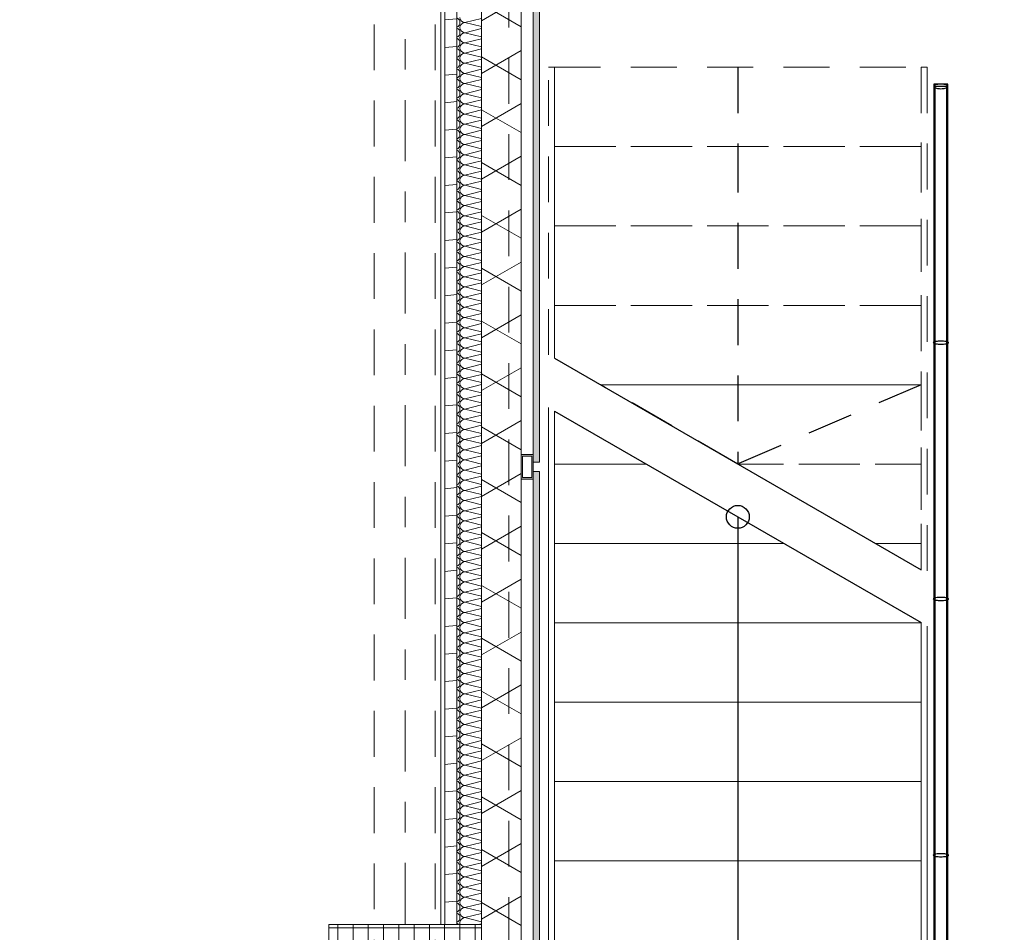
# Model space of a CAD drawing. Header units: metres. Extents: x -167 to 233, y -155 to 122.
# Tile 58 of 68: x 56.49 to 59.72, y 38.81 to 41.8. Entities that reach past the tile are written whole.
import ezdxf
from ezdxf.enums import TextEntityAlignment as Align

# ---------------------------------------------------------------- set-up
doc = ezdxf.new("R2010")
doc.units = ezdxf.units.M
doc.header["$MEASUREMENT"] = 0
for name, pattern in [('Raster', [0.4, 0.2, -0.1, 0, -0.1]), ('Strichlinie eng', [0.23, 0.15, -0.08]), ('Untersicht', [0.2, 0.15, -0.05])]:
    doc.linetypes.add(name, pattern=pattern)
for name, color, linetype in [('10 Stütze', 7, 'Continuous'), ('10 Wand außen', 7, 'Continuous'), ('20 Decke', 7, 'Continuous'), ('20 Träger', 7, 'Continuous'), ('40 Absturzsicherung', 7, 'Continuous'), ('40 Treppe', 7, 'Continuous'), ('50 Sanitäreinrichtung', 7, 'Continuous'), ('90 Achsraster', 7, 'Continuous'), ('94 Genehmigungsplanung Bemaßung', 7, 'Continuous')]:
    doc.layers.add(name, color=color, linetype=linetype)
doc.styles.add('ERSTELLTER_STIL_1', font='arial.ttf')
doc.styles.add('ERSTELLTER_STIL_2', font='arial.ttf')
doc.dimstyles.new('ERSTELLTER_STIL__2', dxfattribs={"dimtxt": 0.25, "dimasz": 0.19, "dimexe": 0.18, "dimexo": 0.1, "dimgap": 0, "dimtad": 1, "dimzin": 0, "dimdsep": 46, "dimtxsty": 'ERSTELLTER_STIL_1', "dimblk": 'ARROWHEAD_6', "dimblk1": 'ARROWHEAD_6', "dimblk2": 'ARROWHEAD_6', "dimcen": 0.09, "dimclrd": 7, "dimclre": 7, "dimclrt": 7, "dimazin": 0, "dimtfac": 1, "dimtdec": 4, "dimtmove": 0, "dimatfit": 3, "dimfxl": 1, "dimtolj": 1, "dimtzin": 0, "dimarcsym": 0})

# ---------------------------------------------------------------- blocks, each defined once
blk = doc.blocks.new('*X46', base_point=(27236.1321, 33357.279))
at = {"layer": '10 Wand außen', "color": 8, "linetype": 'Continuous', "lineweight": 18}
for p, q in [((58.0025, 41.8091), (57.9488, 41.7957)), ((58.0025, 41.7823), (57.9488, 41.7957)), ((58.0025, 41.7758), (57.9488, 41.7624)), ((58.0025, 41.7489), (57.9488, 41.7624)), ((58.0025, 41.7425), (57.9488, 41.729)), ((58.0025, 41.7156), (57.9488, 41.729)), ((58.0025, 41.7091), (57.9488, 41.6957)), ((58.0025, 41.6823), (57.9488, 41.6957)), ((58.0025, 41.6758), (57.9488, 41.6624)), ((58.0025, 41.6489), (57.9488, 41.6624)), ((58.0025, 41.6425), (57.9488, 41.629)), ((58.0025, 41.6156), (57.9488, 41.629)), ((58.0025, 41.6091), (57.9488, 41.5957)), ((58.0025, 41.5823), (57.9488, 41.5957)), ((58.0025, 41.5758), (57.9488, 41.5624)), ((58.0025, 41.5489), (57.9488, 41.5624)), ((58.0025, 41.5425), (57.9488, 41.529)), ((58.0025, 41.5156), (57.9488, 41.529)), ((58.0025, 41.5091), (57.9488, 41.4957)), ((58.0025, 41.4823), (57.9488, 41.4957)), ((58.0025, 41.4758), (57.9488, 41.4624)), ((58.0025, 41.4489), (57.9488, 41.4624)), ((58.0025, 41.4425), (57.9488, 41.429)), ((58.0025, 41.4156), (57.9488, 41.429)), ((58.0025, 41.4091), (57.9488, 41.3957)), ((58.0025, 41.3823), (57.9488, 41.3957)), ((58.0025, 41.3758), (57.9488, 41.3624)), ((58.0025, 41.3489), (57.9488, 41.3624)), ((58.0025, 41.3425), (57.9488, 41.329)), ((58.0025, 41.3156), (57.9488, 41.329)), ((58.0025, 41.3091), (57.9488, 41.2957)), ((58.0025, 41.2823), (57.9488, 41.2957)), ((58.0025, 41.2758), (57.9488, 41.2624)), ((58.0025, 41.2489), (57.9488, 41.2624)), ((58.0025, 41.2425), (57.9488, 41.229)), ((58.0025, 41.2156), (57.9488, 41.229)), ((58.0025, 41.2091), (57.9488, 41.1957)), ((58.0025, 41.1823), (57.9488, 41.1957)), ((58.0025, 41.1758), (57.9488, 41.1624)), ((58.0025, 41.1489), (57.9488, 41.1624)), ((58.0025, 41.1425), (57.9488, 41.129)), ((58.0025, 41.1156), (57.9488, 41.129)), ((58.0025, 41.1091), (57.9488, 41.0957)), ((58.0025, 41.0823), (57.9488, 41.0957)), ((58.0025, 41.0758), (57.9488, 41.0624)), ((58.0025, 41.0489), (57.9488, 41.0624)), ((58.0025, 41.0425), (57.9488, 41.029)), ((58.0025, 41.0156), (57.9488, 41.029)), ((58.0025, 41.0091), (57.9488, 40.9957)), ((58.0025, 40.9823), (57.9488, 40.9957)), ((58.0025, 40.9758), (57.9488, 40.9624)), ((58.0025, 40.9489), (57.9488, 40.9624)), ((58.0025, 40.9425), (57.9488, 40.929)), ((58.0025, 40.9156), (57.9488, 40.929)), ((58.0025, 40.9091), (57.9488, 40.8957)), ((58.0025, 40.8823), (57.9488, 40.8957)), ((58.0025, 40.8758), (57.9488, 40.8624)), ((58.0025, 40.8489), (57.9488, 40.8624)), ((58.0025, 40.8425), (57.9488, 40.829)), ((58.0025, 40.8156), (57.9488, 40.829)), ((58.0025, 40.8091), (57.9488, 40.7957)), ((58.0025, 40.7823), (57.9488, 40.7957)), ((58.0025, 40.7758), (57.9488, 40.7624)), ((58.0025, 40.7489), (57.9488, 40.7624)), ((58.0025, 40.7425), (57.9488, 40.729)), ((58.0025, 40.7156), (57.9488, 40.729)), ((58.0025, 40.7091), (57.9488, 40.6957)), ((58.0025, 40.6823), (57.9488, 40.6957)), ((58.0025, 40.6758), (57.9488, 40.6624)), ((58.0025, 40.6489), (57.9488, 40.6624)), ((58.0025, 40.6425), (57.9488, 40.629)), ((58.0025, 40.6156), (57.9488, 40.629)), ((58.0025, 40.6091), (57.9488, 40.5957)), ((58.0025, 40.5823), (57.9488, 40.5957)), ((58.0025, 40.5758), (57.9488, 40.5624)), ((58.0025, 40.5489), (57.9488, 40.5624)), ((58.0025, 40.5425), (57.9488, 40.529)), ((58.0025, 40.5156), (57.9488, 40.529)), ((58.0025, 40.5091), (57.9488, 40.4957)), ((58.0025, 40.4823), (57.9488, 40.4957)), ((58.0025, 40.4758), (57.9488, 40.4624)), ((58.0025, 40.4489), (57.9488, 40.4624)), ((58.0025, 40.4425), (57.9488, 40.429)), ((58.0025, 40.4156), (57.9488, 40.429)), ((58.0025, 40.4091), (57.9488, 40.3957)), ((58.0025, 40.3823), (57.9488, 40.3957)), ((58.0025, 40.3758), (57.9488, 40.3624)), ((58.0025, 40.3489), (57.9488, 40.3624)), ((58.0025, 40.3425), (57.9488, 40.329)), ((58.0025, 40.3156), (57.9488, 40.329)), ((58.0025, 40.3091), (57.9488, 40.2957)), ((58.0025, 40.2823), (57.9488, 40.2957)), ((58.0025, 40.2758), (57.9488, 40.2624)), ((58.0025, 40.2489), (57.9488, 40.2624)), ((58.0025, 40.2425), (57.9488, 40.229)), ((58.0025, 40.2156), (57.9488, 40.229)), ((58.0025, 40.2091), (57.9488, 40.1957)), ((58.0025, 40.1823), (57.9488, 40.1957)), ((58.0025, 40.1758), (57.9488, 40.1624)), ((58.0025, 40.1489), (57.9488, 40.1624)), ((58.0025, 40.1425), (57.9488, 40.129)), ((58.0025, 40.1156), (57.9488, 40.129)), ((58.0025, 40.1091), (57.9488, 40.0957)), ((58.0025, 40.0823), (57.9488, 40.0957)), ((58.0025, 40.0758), (57.9488, 40.0624)), ((58.0025, 40.0489), (57.9488, 40.0624)), ((58.0025, 40.0425), (57.9488, 40.029)), ((58.0025, 40.0156), (57.9488, 40.029)), ((58.0025, 40.0091), (57.9488, 39.9957)), ((58.0025, 39.9823), (57.9488, 39.9957)), ((58.0025, 39.9758), (57.9488, 39.9624)), ((58.0025, 39.9489), (57.9488, 39.9624)), ((58.0025, 39.9425), (57.9488, 39.929)), ((58.0025, 39.9156), (57.9488, 39.929)), ((58.0025, 39.9091), (57.9488, 39.8957)), ((58.0025, 39.8823), (57.9488, 39.8957)), ((58.0025, 39.8758), (57.9488, 39.8624)), ((58.0025, 39.8489), (57.9488, 39.8624)), ((58.0025, 39.8425), (57.9488, 39.829)), ((58.0025, 39.8156), (57.9488, 39.829)), ((58.0025, 39.8091), (57.9488, 39.7957)), ((58.0025, 39.7823), (57.9488, 39.7957)), ((58.0025, 39.7758), (57.9488, 39.7624)), ((58.0025, 39.7489), (57.9488, 39.7624)), ((58.0025, 39.7425), (57.9488, 39.729)), ((58.0025, 39.7156), (57.9488, 39.729)), ((58.0025, 39.7091), (57.9488, 39.6957)), ((58.0025, 39.6823), (57.9488, 39.6957)), ((58.0025, 39.6758), (57.9488, 39.6624)), ((58.0025, 39.6489), (57.9488, 39.6624)), ((58.0025, 39.6425), (57.9488, 39.629)), ((58.0025, 39.6156), (57.9488, 39.629)), ((58.0025, 39.6091), (57.9488, 39.5957)), ((58.0025, 39.5823), (57.9488, 39.5957)), ((58.0025, 39.5758), (57.9488, 39.5624)), ((58.0025, 39.5489), (57.9488, 39.5624)), ((58.0025, 39.5425), (57.9488, 39.529)), ((58.0025, 39.5156), (57.9488, 39.529)), ((58.0025, 39.5091), (57.9488, 39.4957)), ((58.0025, 39.4823), (57.9488, 39.4957)), ((58.0025, 39.4758), (57.9488, 39.4624)), ((58.0025, 39.4489), (57.9488, 39.4624)), ((58.0025, 39.4425), (57.9488, 39.429)), ((58.0025, 39.4156), (57.9488, 39.429)), ((58.0025, 39.4091), (57.9488, 39.3957)), ((58.0025, 39.3823), (57.9488, 39.3957)), ((58.0025, 39.3758), (57.9488, 39.3624)), ((58.0025, 39.3489), (57.9488, 39.3624)), ((58.0025, 39.3425), (57.9488, 39.329)), ((58.0025, 39.3156), (57.9488, 39.329)), ((58.0025, 39.3091), (57.9488, 39.2957)), ((58.0025, 39.2823), (57.9488, 39.2957)), ((58.0025, 39.2758), (57.9488, 39.2624)), ((58.0025, 39.2489), (57.9488, 39.2624)), ((58.0025, 39.2425), (57.9488, 39.229)), ((58.0025, 39.2156), (57.9488, 39.229)), ((58.0025, 39.2091), (57.9488, 39.1957)), ((58.0025, 39.1823), (57.9488, 39.1957)), ((58.0025, 39.1758), (57.9488, 39.1624)), ((58.0025, 39.1489), (57.9488, 39.1624)), ((58.0025, 39.1425), (57.9488, 39.129)), ((58.0025, 39.1156), (57.9488, 39.129)), ((58.0025, 39.1091), (57.9488, 39.0957)), ((58.0025, 39.0823), (57.9488, 39.0957)), ((58.0025, 39.0758), (57.9488, 39.0624)), ((58.0025, 39.0489), (57.9488, 39.0624)), ((58.0025, 39.0425), (57.9488, 39.029)), ((58.0025, 39.0156), (57.9488, 39.029)), ((58.0025, 39.0091), (57.9488, 38.9957)), ((58.0025, 38.9823), (57.9488, 38.9957)), ((58.0025, 38.9758), (57.9488, 38.9624)), ((58.0025, 38.9489), (57.9488, 38.9624)), ((58.0025, 38.9425), (57.9488, 38.929)), ((58.0025, 38.9156), (57.9488, 38.929)), ((58.0025, 38.9091), (57.9488, 38.8957)), ((58.0025, 38.8823), (57.9488, 38.8957)), ((58.0025, 38.8758), (57.9488, 38.8624)), ((58.0025, 38.8489), (57.9488, 38.8624)), ((58.0025, 38.8425), (57.9913, 38.8397))]:
    blk.add_line(p, q, dxfattribs=at)
for centre, start, end in [((57.9154, 41.7957), 0, 64.9216), ((57.9488, 41.8124), 180, 270), ((57.9154, 41.7957), 295.0784, 0), ((57.9154, 41.7624), 0, 64.9216), ((57.9488, 41.779), 90, 180), ((57.9488, 41.779), 180, 270), ((57.9154, 41.7624), 295.0784, 0), ((57.9154, 41.729), 0, 64.9216), ((57.9488, 41.7457), 90, 180), ((57.9488, 41.7457), 180, 270), ((57.9154, 41.729), 295.0784, 0), ((57.9154, 41.6957), 0, 64.9216), ((57.9488, 41.7124), 90, 180), ((57.9488, 41.7124), 180, 270), ((57.9154, 41.6957), 295.0784, 0), ((57.9154, 41.6624), 0, 64.9216), ((57.9488, 41.679), 90, 180), ((57.9488, 41.679), 180, 270), ((57.9154, 41.6624), 295.0784, 0), ((57.9154, 41.629), 0, 64.9216), ((57.9488, 41.6457), 90, 180), ((57.9488, 41.6457), 180, 270), ((57.9154, 41.629), 295.0784, 0), ((57.9154, 41.5957), 0, 64.9216), ((57.9488, 41.6124), 90, 180), ((57.9488, 41.6124), 180, 270), ((57.9154, 41.5957), 295.0784, 0), ((57.9154, 41.5624), 0, 64.9216), ((57.9488, 41.579), 90, 180), ((57.9488, 41.579), 180, 270), ((57.9154, 41.5624), 295.0784, 0), ((57.9154, 41.529), 0, 64.9216), ((57.9488, 41.5457), 90, 180), ((57.9488, 41.5457), 180, 270), ((57.9154, 41.529), 295.0784, 0), ((57.9154, 41.4957), 0, 64.9216), ((57.9488, 41.5124), 90, 180), ((57.9488, 41.5124), 180, 270), ((57.9154, 41.4957), 295.0784, 0), ((57.9154, 41.4624), 0, 64.9216), ((57.9488, 41.479), 90, 180), ((57.9488, 41.479), 180, 270), ((57.9154, 41.4624), 295.0784, 0), ((57.9154, 41.429), 0, 64.9216), ((57.9488, 41.4457), 90, 180), ((57.9488, 41.4457), 180, 270), ((57.9154, 41.429), 295.0784, 0), ((57.9154, 41.3957), 0, 64.9216), ((57.9488, 41.4124), 90, 180), ((57.9488, 41.4124), 180, 270), ((57.9154, 41.3957), 295.0784, 0), ((57.9488, 41.379), 90, 180), ((57.9488, 41.379), 180, 270), ((57.9154, 41.3624), 0, 64.9216), ((57.9154, 41.3624), 295.0784, 0), ((57.9488, 41.3457), 90, 180), ((57.9488, 41.3457), 180, 270), ((57.9154, 41.329), 0, 64.9216), ((57.9154, 41.329), 295.0784, 0), ((57.9488, 41.3124), 90, 180), ((57.9154, 41.2957), 0, 64.9216), ((57.9154, 41.2957), 295.0784, 0), ((57.9488, 41.3124), 180, 270), ((57.9488, 41.279), 90, 180), ((57.9154, 41.2624), 0, 64.9216), ((57.9154, 41.2624), 295.0784, 0), ((57.9488, 41.279), 180, 270), ((57.9488, 41.2457), 90, 180), ((57.9154, 41.229), 0, 64.9216), ((57.9154, 41.229), 295.0784, 0), ((57.9488, 41.2457), 180, 270), ((57.9488, 41.2124), 90, 180), ((57.9154, 41.1957), 0, 64.9216), ((57.9154, 41.1957), 295.0784, 0), ((57.9488, 41.2124), 180, 270), ((57.9488, 41.179), 90, 180), ((57.9154, 41.1624), 0, 64.9216), ((57.9154, 41.1624), 295.0784, 0), ((57.9488, 41.179), 180, 270), ((57.9488, 41.1457), 90, 180), ((57.9154, 41.129), 0, 64.9216), ((57.9154, 41.129), 295.0784, 0), ((57.9488, 41.1457), 180, 270), ((57.9488, 41.1124), 90, 180), ((57.9154, 41.0957), 0, 64.9216), ((57.9154, 41.0957), 295.0784, 0), ((57.9488, 41.1124), 180, 270), ((57.9488, 41.079), 90, 180), ((57.9154, 41.0624), 0, 64.9216), ((57.9154, 41.0624), 295.0784, 0), ((57.9488, 41.079), 180, 270), ((57.9488, 41.0457), 90, 180), ((57.9154, 41.029), 0, 64.9216), ((57.9154, 41.029), 295.0784, 0), ((57.9488, 41.0457), 180, 270), ((57.9488, 41.0124), 90, 180), ((57.9154, 40.9957), 0, 64.9216), ((57.9154, 40.9957), 295.0784, 0), ((57.9488, 41.0124), 180, 270), ((57.9488, 40.979), 90, 180), ((57.9154, 40.9624), 0, 64.9216), ((57.9154, 40.9624), 295.0784, 0), ((57.9488, 40.979), 180, 270), ((57.9488, 40.9457), 90, 180), ((57.9154, 40.929), 0, 64.9216), ((57.9154, 40.929), 295.0784, 0), ((57.9488, 40.9457), 180, 270), ((57.9488, 40.9124), 90, 180), ((57.9154, 40.8957), 0, 64.9216), ((57.9154, 40.8957), 295.0784, 0), ((57.9488, 40.9124), 180, 270), ((57.9488, 40.879), 90, 180), ((57.9154, 40.8624), 0, 64.9216), ((57.9154, 40.8624), 295.0784, 0), ((57.9488, 40.879), 180, 270), ((57.9488, 40.8457), 90, 180), ((57.9154, 40.829), 0, 64.9216), ((57.9488, 40.8457), 180, 270), ((57.9154, 40.829), 295.0784, 0), ((57.9154, 40.7957), 0, 64.9216), ((57.9488, 40.8124), 90, 180), ((57.9488, 40.8124), 180, 270), ((57.9154, 40.7957), 295.0784, 0), ((57.9154, 40.7624), 0, 64.9216), ((57.9488, 40.779), 90, 180), ((57.9488, 40.779), 180, 270), ((57.9154, 40.7624), 295.0784, 0), ((57.9154, 40.729), 0, 64.9216), ((57.9488, 40.7457), 90, 180), ((57.9488, 40.7457), 180, 270), ((57.9154, 40.729), 295.0784, 0), ((57.9154, 40.6957), 0, 64.9216), ((57.9488, 40.7124), 90, 180), ((57.9488, 40.7124), 180, 270), ((57.9154, 40.6957), 295.0784, 0), ((57.9154, 40.6624), 0, 64.9216), ((57.9488, 40.679), 90, 180), ((57.9488, 40.679), 180, 270), ((57.9154, 40.6624), 295.0784, 0), ((57.9154, 40.629), 0, 64.9216), ((57.9488, 40.6457), 90, 180), ((57.9488, 40.6457), 180, 270), ((57.9154, 40.629), 295.0784, 0), ((57.9154, 40.5957), 0, 64.9216), ((57.9488, 40.6124), 90, 180), ((57.9488, 40.6124), 180, 270), ((57.9154, 40.5957), 295.0784, 0), ((57.9154, 40.5624), 0, 64.9216), ((57.9488, 40.579), 90, 180), ((57.9488, 40.579), 180, 270), ((57.9154, 40.5624), 295.0784, 0), ((57.9154, 40.529), 0, 64.9216), ((57.9488, 40.5457), 90, 180), ((57.9488, 40.5457), 180, 270), ((57.9154, 40.529), 295.0784, 0), ((57.9154, 40.4957), 0, 64.9216), ((57.9488, 40.5124), 90, 180), ((57.9488, 40.5124), 180, 270), ((57.9154, 40.4957), 295.0784, 0), ((57.9154, 40.4624), 0, 64.9216), ((57.9488, 40.479), 90, 180), ((57.9488, 40.479), 180, 270), ((57.9154, 40.4624), 295.0784, 0), ((57.9154, 40.429), 0, 64.9216), ((57.9488, 40.4457), 90, 180), ((57.9488, 40.4457), 180, 270), ((57.9154, 40.429), 295.0784, 0), ((57.9154, 40.3957), 0, 64.9216), ((57.9488, 40.4124), 90, 180), ((57.9488, 40.4124), 180, 270), ((57.9154, 40.3957), 295.0784, 0), ((57.9488, 40.379), 90, 180), ((57.9488, 40.379), 180, 270), ((57.9154, 40.3624), 0, 64.9216), ((57.9154, 40.3624), 295.0784, 0), ((57.9488, 40.3457), 90, 180), ((57.9154, 40.329), 0, 64.9216), ((57.9154, 40.329), 295.0784, 0), ((57.9488, 40.3457), 180, 270), ((57.9488, 40.3124), 90, 180), ((57.9154, 40.2957), 0, 64.9216), ((57.9154, 40.2957), 295.0784, 0), ((57.9488, 40.3124), 180, 270), ((57.9488, 40.279), 90, 180), ((57.9154, 40.2624), 0, 64.9216), ((57.9154, 40.2624), 295.0784, 0), ((57.9488, 40.279), 180, 270), ((57.9488, 40.2457), 90, 180), ((57.9154, 40.229), 0, 64.9216), ((57.9154, 40.229), 295.0784, 0), ((57.9488, 40.2457), 180, 270), ((57.9488, 40.2124), 90, 180), ((57.9154, 40.1957), 0, 64.9216), ((57.9154, 40.1957), 295.0784, 0), ((57.9488, 40.2124), 180, 270), ((57.9488, 40.179), 90, 180), ((57.9154, 40.1624), 0, 64.9216), ((57.9154, 40.1624), 295.0784, 0), ((57.9488, 40.179), 180, 270), ((57.9488, 40.1457), 90, 180), ((57.9154, 40.129), 0, 64.9216), ((57.9154, 40.129), 295.0784, 0), ((57.9488, 40.1457), 180, 270), ((57.9488, 40.1124), 90, 180), ((57.9154, 40.0957), 0, 64.9216), ((57.9154, 40.0957), 295.0784, 0), ((57.9488, 40.1124), 180, 270), ((57.9488, 40.079), 90, 180), ((57.9154, 40.0624), 0, 64.9216), ((57.9154, 40.0624), 295.0784, 0), ((57.9488, 40.079), 180, 270), ((57.9488, 40.0457), 90, 180), ((57.9154, 40.029), 0, 64.9216), ((57.9154, 40.029), 295.0784, 0), ((57.9488, 40.0457), 180, 270), ((57.9488, 40.0124), 90, 180), ((57.9154, 39.9957), 0, 64.9216), ((57.9154, 39.9957), 295.0784, 0), ((57.9488, 40.0124), 180, 270), ((57.9488, 39.979), 90, 180), ((57.9154, 39.9624), 0, 64.9216), ((57.9154, 39.9624), 295.0784, 0), ((57.9488, 39.979), 180, 270), ((57.9488, 39.9457), 90, 180), ((57.9154, 39.929), 0, 64.9216), ((57.9154, 39.929), 295.0784, 0), ((57.9488, 39.9457), 180, 270), ((57.9488, 39.9124), 90, 180), ((57.9154, 39.8957), 0, 64.9216), ((57.9154, 39.8957), 295.0784, 0), ((57.9488, 39.9124), 180, 270), ((57.9488, 39.879), 90, 180), ((57.9154, 39.8624), 0, 64.9216), ((57.9154, 39.8624), 295.0784, 0), ((57.9488, 39.879), 180, 270), ((57.9488, 39.8457), 90, 180), ((57.9154, 39.829), 0, 64.9216), ((57.9488, 39.8457), 180, 270), ((57.9154, 39.829), 295.0784, 0), ((57.9154, 39.7957), 0, 64.9216), ((57.9488, 39.8124), 90, 180), ((57.9488, 39.8124), 180, 270), ((57.9154, 39.7957), 295.0784, 0), ((57.9154, 39.7624), 0, 64.9216), ((57.9488, 39.779), 90, 180), ((57.9488, 39.779), 180, 270), ((57.9154, 39.7624), 295.0784, 0), ((57.9154, 39.729), 0, 64.9216), ((57.9488, 39.7457), 90, 180), ((57.9488, 39.7457), 180, 270), ((57.9154, 39.729), 295.0784, 0), ((57.9154, 39.6957), 0, 64.9216), ((57.9488, 39.7124), 90, 180), ((57.9488, 39.7124), 180, 270), ((57.9154, 39.6957), 295.0784, 0), ((57.9154, 39.6624), 0, 64.9216), ((57.9488, 39.679), 90, 180), ((57.9488, 39.679), 180, 270), ((57.9154, 39.6624), 295.0784, 0), ((57.9154, 39.629), 0, 64.9216), ((57.9488, 39.6457), 90, 180), ((57.9488, 39.6457), 180, 270), ((57.9154, 39.629), 295.0784, 0), ((57.9154, 39.5957), 0, 64.9216), ((57.9488, 39.6124), 90, 180), ((57.9488, 39.6124), 180, 270), ((57.9154, 39.5957), 295.0784, 0), ((57.9154, 39.5624), 0, 64.9216), ((57.9488, 39.579), 90, 180), ((57.9488, 39.579), 180, 270), ((57.9154, 39.5624), 295.0784, 0), ((57.9154, 39.529), 0, 64.9216), ((57.9488, 39.5457), 90, 180), ((57.9488, 39.5457), 180, 270), ((57.9154, 39.529), 295.0784, 0), ((57.9154, 39.4957), 0, 64.9216), ((57.9488, 39.5124), 90, 180), ((57.9488, 39.5124), 180, 270), ((57.9154, 39.4957), 295.0784, 0), ((57.9154, 39.4624), 0, 64.9216), ((57.9488, 39.479), 90, 180), ((57.9488, 39.479), 180, 270), ((57.9154, 39.4624), 295.0784, 0), ((57.9154, 39.429), 0, 64.9216), ((57.9488, 39.4457), 90, 180), ((57.9488, 39.4457), 180, 270), ((57.9154, 39.429), 295.0784, 0), ((57.9154, 39.3957), 0, 64.9216), ((57.9488, 39.4124), 90, 180), ((57.9488, 39.4124), 180, 270), ((57.9154, 39.3957), 295.0784, 0), ((57.9488, 39.379), 90, 180), ((57.9488, 39.379), 180, 270), ((57.9154, 39.3624), 0, 64.9216), ((57.9154, 39.3624), 295.0784, 0), ((57.9488, 39.3457), 90, 180), ((57.9154, 39.329), 0, 64.9216), ((57.9154, 39.329), 295.0784, 0), ((57.9488, 39.3457), 180, 270), ((57.9488, 39.3124), 90, 180), ((57.9154, 39.2957), 0, 64.9216), ((57.9154, 39.2957), 295.0784, 0), ((57.9488, 39.3124), 180, 270), ((57.9488, 39.279), 90, 180), ((57.9154, 39.2624), 0, 64.9216), ((57.9154, 39.2624), 295.0784, 0), ((57.9488, 39.279), 180, 270), ((57.9488, 39.2457), 90, 180), ((57.9154, 39.229), 0, 64.9216), ((57.9154, 39.229), 295.0784, 0), ((57.9488, 39.2457), 180, 270), ((57.9488, 39.2124), 90, 180), ((57.9154, 39.1957), 0, 64.9216), ((57.9154, 39.1957), 295.0784, 0), ((57.9488, 39.2124), 180, 270), ((57.9488, 39.179), 90, 180), ((57.9154, 39.1624), 0, 64.9216), ((57.9154, 39.1624), 295.0784, 0), ((57.9488, 39.179), 180, 270), ((57.9488, 39.1457), 90, 180), ((57.9154, 39.129), 0, 64.9216), ((57.9154, 39.129), 295.0784, 0), ((57.9488, 39.1457), 180, 270), ((57.9488, 39.1124), 90, 180), ((57.9154, 39.0957), 0, 64.9216), ((57.9154, 39.0957), 295.0784, 0), ((57.9488, 39.1124), 180, 270), ((57.9488, 39.079), 90, 180), ((57.9154, 39.0624), 0, 64.9216), ((57.9154, 39.0624), 295.0784, 0), ((57.9488, 39.079), 180, 270), ((57.9488, 39.0457), 90, 180), ((57.9154, 39.029), 0, 64.9216), ((57.9154, 39.029), 295.0784, 0), ((57.9488, 39.0457), 180, 270), ((57.9488, 39.0124), 90, 180), ((57.9154, 38.9957), 0, 64.9216), ((57.9154, 38.9957), 295.0784, 0), ((57.9488, 39.0124), 180, 270), ((57.9488, 38.979), 90, 180), ((57.9154, 38.9624), 0, 64.9216), ((57.9154, 38.9624), 295.0784, 0), ((57.9488, 38.979), 180, 270), ((57.9488, 38.9457), 90, 180), ((57.9154, 38.929), 0, 64.9216), ((57.9154, 38.929), 295.0784, 0), ((57.9488, 38.9457), 180, 270), ((57.9488, 38.9124), 90, 180), ((57.9154, 38.8957), 0, 64.9216), ((57.9154, 38.8957), 295.0784, 0), ((57.9488, 38.9124), 180, 270), ((57.9488, 38.879), 90, 180), ((57.9154, 38.8624), 0, 64.9216), ((57.9154, 38.8624), 295.0784, 0), ((57.9488, 38.879), 180, 270), ((57.9488, 38.8457), 90, 180), ((57.9154, 38.829), 39.6151, 64.9216), ((57.9488, 38.8457), 180, 201.246)]:
    blk.add_arc(centre, 0.0167, start, end, dxfattribs=at)
blk = doc.blocks.new('Standard-Rastermarker_138')
at = {"layer": '90 Achsraster', "color": 14, "linetype": 'Raster', "lineweight": 18, "true_color": 0xa80000}
blk.add_line((1, 0), (24.6809, 0), dxfattribs=at)
at = {"layer": '90 Achsraster', "color": 14, "lineweight": 18, "true_color": 0xa80000, "style": 'ERSTELLTER_STIL_2'}
for tag, p in [('AC_MarkerText_1_0', (-0.5686, -0.0686)), ('AC_MarkerText_1_1', (25.8123, -0.0686))]:
    blk.add_attdef(tag, text='', height=0.3, rotation=90, dxfattribs=at).set_placement(p, align=Align.TOP_CENTER)
blk = doc.blocks.new('Rechteck Raster Kassetten Fassade - ACB_3')
at = {"layer": '50 Sanitäreinrichtung', "linetype": 'Continuous', "lineweight": 0, "true_color": 0x9e9e9e}
for points in [[(10.015, 0.19), (10.015, 0.17), (11.985, 0.17), (11.985, 0.19)], [(12.015, 0.19), (12.015, 0.17), (13.985, 0.17), (13.985, 0.19)]]:
    blk.add_hatch(color=253, dxfattribs=at).paths.add_polyline_path(points)
h = blk.add_hatch(color=253, dxfattribs=at)
h.paths.add_polyline_path([(12.04, 0.13), (12.04, 0.17), (11.96, 0.17), (11.96, 0.13)])
h.paths.add_polyline_path([(11.965, 0.165), (12.035, 0.165), (12.035, 0.135), (11.965, 0.135)], flags=0)
at = {"layer": '50 Sanitäreinrichtung', "linetype": 'Continuous', "lineweight": 18}
h = blk.add_hatch(dxfattribs=at)
h.set_pattern_fill('Dämmung__weich_0001', color=8, style=0, pattern_type=2)
h.set_pattern_definition([(60, (0, 0), (-0.1299038, 0.075), []), (120, (0, 0), (0.1299038, 0.075), [])])
h.paths.add_polyline_path([(0, 0), (15.5, 0), (15.63, 0.13), (-0.13, 0.13)])
at = {"layer": '50 Sanitäreinrichtung', "color": 251, "linetype": 'Continuous', "lineweight": 18, "true_color": 0x5f5f5f}
for p, q in [((11.985, 0.19), (10.015, 0.19)), ((11.985, 0.19), (10.015, 0.19)), ((10.015, 0.17), (11.985, 0.17)), ((10.015, 0.17), (11.985, 0.17)), ((12.04, 0.17), (11.96, 0.17)), ((11.96, 0.17), (11.96, 0.13)), ((12.04, 0.17), (11.96, 0.17)), ((11.96, 0.17), (11.96, 0.13)), ((11.965, 0.165), (11.965, 0.135)), ((12.035, 0.165), (11.965, 0.165)), ((11.965, 0.165), (11.965, 0.135)), ((12.035, 0.165), (11.965, 0.165)), ((11.985, 0.17), (11.985, 0.19)), ((11.985, 0.17), (11.985, 0.19)), ((13.985, 0.19), (12.015, 0.19)), ((12.015, 0.19), (12.015, 0.17)), ((13.985, 0.19), (12.015, 0.19)), ((12.015, 0.19), (12.015, 0.17)), ((12.015, 0.17), (13.985, 0.17)), ((12.015, 0.17), (13.985, 0.17)), ((12.035, 0.165), (12.035, 0.135)), ((12.035, 0.165), (12.035, 0.135)), ((12.04, 0.17), (12.04, 0.13)), ((12.04, 0.17), (12.04, 0.13)), ((15.63, 0.13), (-0.13, 0.13)), ((12.04, 0.13), (11.96, 0.13)), ((12.04, 0.13), (11.96, 0.13)), ((12.035, 0.135), (11.965, 0.135)), ((12.035, 0.135), (11.965, 0.135)), ((0, 0), (15.5, 0))]:
    blk.add_line(p, q, dxfattribs=at)
at = {"layer": '50 Sanitäreinrichtung', "color": 251, "linetype": 'Strichlinie eng', "lineweight": 18, "true_color": 0x5f5f5f}
blk.add_line((15.59, 0.09), (-0.09, 0.09), dxfattribs=at)
blk = doc.blocks.new('*D248', base_point=(27236.1321, 33357.279))
at = {"layer": '94 Genehmigungsplanung Bemaßung', "color": 7, "linetype": 'Continuous', "lineweight": 13}
for p, q in [((62.3525, 43.9997), (62.3525, 44.1497)), ((62.4525, 43.8997), (62.2525, 44.0997)), ((62.54, 43.9997), (62.165, 43.9997)), ((62.3525, 38.5897), (62.3525, 43.9997)), ((62.2525, 38.6897), (62.4525, 38.4897)), ((62.54, 38.5897), (62.165, 38.5897))]:
    blk.add_line(p, q, dxfattribs=at)
at = {"layer": '94 Genehmigungsplanung Bemaßung', "color": 7, "lineweight": 13, "insert": (62.3025, 40.961), "char_height": 0.25, "attachment_point": 7, "rotation": 90, "style": 'ERSTELLTER_STIL_1'}
blk.add_mtext('\\A1;{\\pql;\\fArial|b0|i0|c0|p0;\\W1.000000;5,41}', dxfattribs=at)
blk = doc.blocks.new('ARROWHEAD_6')
at = {"color": 0, "linetype": 'Continuous', "lineweight": 0}
for p, q in [((-0.5, -0.5), (0.5, 0.5)), ((0, 0), (-1, 0))]:
    blk.add_line(p, q, dxfattribs=at)
blk = doc.blocks.new('*D249', base_point=(27236.1321, 33357.279))
at = {"layer": '94 Genehmigungsplanung Bemaßung', "color": 7, "linetype": 'Continuous', "lineweight": 13}
for p, q in [((54.7864, 43.7397), (54.5864, 43.9397)), ((54.8739, 43.8397), (54.4989, 43.8397)), ((54.6864, 28.1797), (54.6864, 43.8397)), ((54.5864, 28.2797), (54.7864, 28.0797)), ((54.8739, 28.1797), (54.4989, 28.1797)), ((54.6864, 28.0297), (54.6864, 28.1797))]:
    blk.add_line(p, q, dxfattribs=at)
at = {"layer": '94 Genehmigungsplanung Bemaßung', "color": 7, "lineweight": 13, "char_height": 0.25, "attachment_point": 7, "rotation": 90, "style": 'ERSTELLTER_STIL_1'}
for s, insert in [('\\A1;{\\pql;\\fArial|b0|i0|c0|p0;\\W1.000000;16}', (54.6364, 43.3583)), ('\\A1;{\\pql;\\fArial|b0|i0|c0|p0;\\W1.000000;15,66}', (54.6364, 35.39))]:
    blk.add_mtext(s, dxfattribs=dict(at, insert=insert))
blk = doc.blocks.new('*D251', base_point=(27236.1321, 33357.279))
at = {"layer": '94 Genehmigungsplanung Bemaßung', "color": 7, "linetype": 'Continuous', "lineweight": 13}
for p, q in [((63.0177, 43.9997), (63.0177, 44.1497)), ((63.1177, 43.8997), (62.9177, 44.0997)), ((63.2052, 43.9997), (62.8302, 43.9997)), ((63.0177, 28.1797), (63.0177, 43.9997)), ((62.9177, 28.2797), (63.1177, 28.0797)), ((63.2052, 28.1797), (62.8302, 28.1797)), ((63.0177, 28.0297), (63.0177, 28.1797))]:
    blk.add_line(p, q, dxfattribs=at)
at = {"layer": '94 Genehmigungsplanung Bemaßung', "color": 7, "lineweight": 13, "insert": (62.9677, 35.6607), "char_height": 0.25, "attachment_point": 7, "rotation": 90, "style": 'ERSTELLTER_STIL_1'}
blk.add_mtext('\\A1;{\\pql;\\fArial|b0|i0|c0|p0;\\W1.000000;15,82}', dxfattribs=at)

msp = doc.modelspace()

# ---------------------------------------------------------------- hatches: boundary and pattern name
at = {"layer": '10 Stütze', "linetype": 'Continuous', "lineweight": 18}
h = msp.add_hatch(dxfattribs=at)
h.set_pattern_fill('Beton__Fertigteil_Träger_1D', color=8, style=0, pattern_type=2)
h.set_pattern_definition([(0, (27236.132094, 33357.27905), (0, 0.05), []), (90, (27236.132094, 33357.27905), (-0.05, 0), [])])
h.paths.add_polyline_path([(57.5025, 38.3397), (58.0025, 38.3397), (58.0025, 38.8397), (57.5025, 38.8397)])
at = {"layer": '10 Wand außen', "linetype": 'Continuous', "lineweight": 13, "true_color": 0x000100}
h = msp.add_hatch(dxfattribs=at)
h.set_pattern_fill('Gipskarton_0001', color=98, style=0, pattern_type=2)
h.set_pattern_definition([(0, (27236.132094, 33357.27905), (0, 0.075), [0, -0.075])])
h.paths.add_polyline_path([(57.87, 43.3397), (57.87, 38.8397), (57.8825, 38.8397), (57.8825, 43.3397)])
h = msp.add_hatch(dxfattribs=at)
h.set_pattern_fill('Holz__Vollholz__Längshol_AA', color=98, style=0, pattern_type=2)
h.set_pattern_definition([(5, (27236.13209, 33357.27905), (-0.00784401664, 0.08965752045), [])])
h.paths.add_polyline_path([(57.8825, 43.3397), (57.8825, 38.8397), (57.9225, 38.8397), (57.9225, 43.3397)])

# ---------------------------------------------------------------- linework, layer by layer
at = {"layer": '10 Stütze', "color": 7, "linetype": 'Continuous', "lineweight": 13, "flags": 128}
msp.add_lwpolyline([(57.5025, 38.3397), (58.0025, 38.3397), (58.0025, 38.8397), (57.5025, 38.8397)], close=True, dxfattribs=at)
at = {"layer": '10 Wand außen', "color": 7, "linetype": 'Continuous', "lineweight": 18}
for p, q in [((57.8825, 43.3397), (57.8825, 38.8397)), ((57.9225, 43.3397), (57.9225, 38.8397))]:
    msp.add_line(p, q, dxfattribs=at)
at = {"layer": '10 Wand außen', "color": 7, "linetype": 'Continuous', "lineweight": 18, "flags": 128}
for points in [[(57.87, 43.3397), (57.87, 38.8397)], [(58.0025, 38.8397), (58.0025, 43.3397)], [(57.87, 38.8397), (58.0025, 38.8397)]]:
    msp.add_lwpolyline(points, dxfattribs=at)
at = {"layer": '20 Decke', "color": 7, "linetype": 'Continuous', "lineweight": 13, "flags": 128}
msp.add_lwpolyline([(38.1011, 43.8397), (38.1011, 28.3397), (38.2411, 28.3397), (42.5011, 28.3397), (42.5011, 28.8397), (43.0011, 28.8397), (43.0011, 28.3397), (47.5011, 28.3397), (47.5011, 28.8397), (48.0011, 28.8397), (48.0011, 28.4722), (52.5025, 28.4722), (52.5025, 28.8397), (53.0025, 28.8397), (53.0025, 28.3397), (57.5025, 28.3397), (57.5025, 28.8397), (58.0025, 28.8397), (58.0025, 43.8397), (47.5011, 43.8397), (43.0011, 43.8397), (43.0011, 43.3397), (42.5011, 43.3397), (42.5011, 43.8397)], close=True, dxfattribs=at)
at = {"layer": '20 Träger', "color": 7, "linetype": 'Untersicht', "lineweight": 18}
for p, q in [((57.6511, 27.6397), (57.6511, 44.5397)), ((57.8511, 27.6397), (57.8511, 44.5397))]:
    msp.add_line(p, q, dxfattribs=at)
at = {"layer": '40 Absturzsicherung', "color": 250, "linetype": 'Continuous', "lineweight": 25, "true_color": 0x191919}
for p, q in [((59.53, 41.5939), (59.485, 41.5939)), ((59.485, 41.5939), (59.485, 41.5864)), ((59.485, 41.5864), (59.485, 37.3872)), ((59.4875, 41.5864), (59.4875, 37.5122)), ((59.5275, 41.5864), (59.4875, 41.5864)), ((59.4875, 41.5864), (59.4875, 37.5122)), ((59.5275, 41.5864), (59.4875, 41.5864)), ((59.5275, 37.5122), (59.5275, 41.5864)), ((59.5275, 37.5122), (59.5275, 41.5864)), ((59.53, 41.5864), (59.53, 41.5939)), ((59.53, 37.3872), (59.53, 41.5864))]:
    msp.add_line(p, q, dxfattribs=at)
at = {"layer": '40 Absturzsicherung', "color": 250, "linetype": 'Continuous', "lineweight": 25, "true_color": 0x191919, "flags": 128}
for points in [[(59.485, 41.5864), (59.4853, 41.5851), (59.4863, 41.5838), (59.488, 41.5827), (59.4903, 41.5816), (59.493, 41.5807), (59.4962, 41.5799), (59.4998, 41.5794), (59.5036, 41.579), (59.5075, 41.5789), (59.5114, 41.579), (59.5152, 41.5794), (59.5187, 41.5799), (59.522, 41.5807), (59.5247, 41.5816), (59.527, 41.5827), (59.5286, 41.5838), (59.5297, 41.5851), (59.53, 41.5864), (59.5297, 41.5877), (59.5286, 41.589), (59.527, 41.5902), (59.5247, 41.5912), (59.522, 41.5922), (59.5187, 41.5929), (59.5152, 41.5935), (59.5114, 41.5938), (59.5075, 41.5939), (59.5036, 41.5938), (59.4998, 41.5935), (59.4962, 41.5929), (59.493, 41.5922), (59.4903, 41.5912), (59.488, 41.5902), (59.4863, 41.589), (59.4853, 41.5877)], [(59.4825, 40.7466), (59.4829, 40.7457), (59.484, 40.7449), (59.4858, 40.7441), (59.4883, 40.7434), (59.4914, 40.7428), (59.495, 40.7423), (59.4989, 40.7419), (59.5032, 40.7417), (59.5075, 40.7416), (59.5118, 40.7417), (59.516, 40.7419), (59.52, 40.7423), (59.5236, 40.7428), (59.5266, 40.7434), (59.5291, 40.7441), (59.531, 40.7449), (59.5321, 40.7457), (59.5325, 40.7466), (59.5321, 40.7474), (59.531, 40.7483), (59.5291, 40.7491), (59.5266, 40.7498), (59.5236, 40.7504), (59.52, 40.7509), (59.516, 40.7513), (59.5118, 40.7515), (59.5075, 40.7516), (59.5032, 40.7515), (59.4989, 40.7513), (59.495, 40.7509), (59.4914, 40.7504), (59.4883, 40.7498), (59.4858, 40.7491), (59.484, 40.7483), (59.4829, 40.7474)], [(59.4825, 39.9067), (59.4829, 39.9059), (59.484, 39.905), (59.4858, 39.9042), (59.4883, 39.9035), (59.4914, 39.9029), (59.495, 39.9024), (59.4989, 39.902), (59.5032, 39.9018), (59.5075, 39.9017), (59.5118, 39.9018), (59.516, 39.902), (59.52, 39.9024), (59.5236, 39.9029), (59.5266, 39.9035), (59.5291, 39.9042), (59.531, 39.905), (59.5321, 39.9059), (59.5325, 39.9067), (59.5321, 39.9076), (59.531, 39.9085), (59.5291, 39.9092), (59.5266, 39.91), (59.5236, 39.9106), (59.52, 39.9111), (59.516, 39.9114), (59.5118, 39.9117), (59.5075, 39.9117), (59.5032, 39.9117), (59.4989, 39.9114), (59.495, 39.9111), (59.4914, 39.9106), (59.4883, 39.91), (59.4858, 39.9092), (59.484, 39.9085), (59.4829, 39.9076)], [(59.4825, 39.0669), (59.4829, 39.066), (59.484, 39.0652), (59.4858, 39.0644), (59.4883, 39.0637), (59.4914, 39.0631), (59.495, 39.0626), (59.4989, 39.0622), (59.5032, 39.062), (59.5075, 39.0619), (59.5118, 39.062), (59.516, 39.0622), (59.52, 39.0626), (59.5236, 39.0631), (59.5266, 39.0637), (59.5291, 39.0644), (59.531, 39.0652), (59.5321, 39.066), (59.5325, 39.0669), (59.5321, 39.0678), (59.531, 39.0686), (59.5291, 39.0694), (59.5266, 39.0701), (59.5236, 39.0707), (59.52, 39.0712), (59.516, 39.0716), (59.5118, 39.0718), (59.5075, 39.0719), (59.5032, 39.0718), (59.4989, 39.0716), (59.495, 39.0712), (59.4914, 39.0707), (59.4883, 39.0701), (59.4858, 39.0694), (59.484, 39.0686), (59.4829, 39.0678)]]:
    msp.add_lwpolyline(points, close=True, dxfattribs=at)
at = {"layer": '40 Treppe', "color": 7, "linetype": 'Strichlinie eng', "lineweight": 13}
for p, q in [((58.2225, 40.7068), (58.2225, 41.6489)), ((58.2225, 41.6489), (58.2425, 41.6489)), ((58.2425, 41.6489), (58.2425, 40.6953)), ((58.2425, 41.6489), (59.4425, 41.6489)), ((58.2425, 41.3889), (58.2425, 41.6489)), ((59.4425, 40.0025), (59.4425, 41.6489)), ((59.4425, 41.6489), (59.4625, 41.6489)), ((59.4425, 41.6489), (59.4425, 41.3889)), ((59.4625, 41.6489), (59.4625, 39.9909)), ((59.4425, 41.3889), (58.2425, 41.3889)), ((58.2425, 41.3889), (59.4425, 41.3889)), ((58.2425, 41.1289), (58.2425, 41.3889)), ((59.4425, 41.3889), (59.4425, 41.1289)), ((59.4425, 41.1289), (58.2425, 41.1289)), ((58.2425, 41.1289), (59.4425, 41.1289)), ((58.2425, 40.8689), (58.2425, 41.1289)), ((59.4425, 41.1289), (59.4425, 40.8689)), ((59.4425, 40.8689), (58.2425, 40.8689)), ((58.2425, 40.8689), (59.4425, 40.8689)), ((58.2425, 40.6953), (58.2425, 40.8689)), ((59.4425, 40.8689), (59.4425, 40.6089)), ((59.4425, 40.6089), (58.3922, 40.6089)), ((58.3922, 40.6089), (59.4425, 40.6089)), ((59.4425, 40.6089), (59.4425, 40.3489)), ((59.4425, 40.3489), (58.8425, 40.3489)), ((58.8425, 40.3489), (59.4425, 40.3489)), ((59.4425, 40.3489), (59.4425, 40.0889)), ((59.4425, 40.0889), (59.2928, 40.0889)), ((59.2928, 40.0889), (59.4425, 40.0889)), ((59.4425, 40.0889), (59.4425, 40.0025))]:
    msp.add_line(p, q, dxfattribs=at)
at = {"layer": '40 Treppe', "color": 250, "linetype": 'Strichlinie eng', "lineweight": 25, "true_color": 0x191919}
for p, q in [((58.8425, 41.6489), (58.8425, 41.3889)), ((58.8425, 41.3889), (58.8425, 40.3489)), ((58.8425, 40.3489), (58.3922, 40.6089)), ((59.4425, 40.6089), (58.8425, 40.3489))]:
    msp.add_line(p, q, dxfattribs=at)
at = {"layer": '40 Treppe', "color": 250, "linetype": 'Continuous', "lineweight": 25, "true_color": 0x191919}
for p, q in [((58.2425, 40.6953), (59.4425, 40.0025)), ((58.2425, 40.5221), (59.4425, 39.8292)), ((58.8425, 40.1757), (58.8425, 37.4889))]:
    msp.add_line(p, q, dxfattribs=at)
at = {"layer": '40 Treppe', "color": 250, "linetype": 'Continuous', "lineweight": 18, "true_color": 0x191919}
for p, q in [((58.2225, 37.2289), (58.2225, 40.5336)), ((58.2425, 40.5221), (58.2425, 37.2289)), ((58.2425, 40.3489), (58.2425, 40.5221)), ((58.5425, 40.3489), (58.2425, 40.3489)), ((58.2425, 40.3489), (58.5425, 40.3489)), ((58.2425, 40.0889), (58.2425, 40.3489)), ((58.9928, 40.0889), (58.2425, 40.0889)), ((58.2425, 40.0889), (58.9928, 40.0889)), ((58.2425, 39.8289), (58.2425, 40.0889)), ((59.4425, 39.8289), (58.2425, 39.8289)), ((58.2425, 39.8289), (59.4425, 39.8289)), ((58.2425, 39.5689), (58.2425, 39.8289)), ((59.4425, 37.2289), (59.4425, 39.8292)), ((59.4425, 39.8292), (59.4425, 39.8289)), ((59.4425, 39.8289), (59.4425, 39.5689)), ((59.4625, 39.8177), (59.4625, 37.2289)), ((59.4425, 39.5689), (58.2425, 39.5689)), ((58.2425, 39.5689), (59.4425, 39.5689)), ((58.2425, 39.3089), (58.2425, 39.5689)), ((59.4425, 39.5689), (59.4425, 39.3089)), ((59.4425, 39.3089), (58.2425, 39.3089)), ((58.2425, 39.3089), (59.4425, 39.3089)), ((58.2425, 39.0489), (58.2425, 39.3089)), ((59.4425, 39.3089), (59.4425, 39.0489)), ((59.4425, 39.0489), (58.2425, 39.0489)), ((58.2425, 39.0489), (59.4425, 39.0489)), ((58.2425, 38.7889), (58.2425, 39.0489)), ((59.4425, 39.0489), (59.4425, 38.7889))]:
    msp.add_line(p, q, dxfattribs=at)
at = {"layer": '40 Treppe', "color": 250, "linetype": 'Continuous', "lineweight": 25, "true_color": 0x191919, "flags": 128}
msp.add_lwpolyline([(58.88, 40.1757, -1), (58.805, 40.1757, -1)], format="xyb", close=True, dxfattribs=at)

# ---------------------------------------------------------------- block references
at = {"layer": '10 Wand außen', "color": 7, "lineweight": 35}
msp.add_blockref('*X46', (27236.1321, 33357.279), dxfattribs=at)
at = {"layer": '50 Sanitäreinrichtung', "color": 251, "linetype": 'Continuous', "lineweight": 18, "true_color": 0x5f5f5f, "xscale": -1, "rotation": 270}
msp.add_blockref('Rechteck Raster Kassetten Fassade - ACB_3', (58.0025, 28.3397), dxfattribs=at)
at = {"layer": '90 Achsraster', "color": 7, "linetype": 'Continuous', "lineweight": 18, "rotation": 270}
msp.add_blockref('Standard-Rastermarker_138', (57.7525, 47.5416), dxfattribs=at)

# ---------------------------------------------------------------- dimensions: what is measured, and where the dimension line sits
at = {"layer": '94 Genehmigungsplanung Bemaßung', "color": 7, "linetype": 'Continuous', "lineweight": 13}
for base, p1, p2, picture, middle in [((63.0177, 43.9997), (57.7672, 28.1797), (57.7672, 43.9997), '*D251', (62.8427, 36.0795)), ((62.3525, 43.9997), (59.9671, 38.5897), (58.1625, 43.9997), '*D248', (62.1775, 41.2847)), ((54.6864, 43.8397), (58.1625, 28.1797), (57.5025, 43.8397), '*D249', (54.5114, 35.8088))]:
    dim = msp.add_linear_dim(base=base, p1=p1, p2=p2, angle=90, dimstyle='ERSTELLTER_STIL__2', dxfattribs=at)
    dim.commit()
    dim.dimension.update_dxf_attribs({"geometry": picture, "text_midpoint": middle, "dimtype": 160, "text_rotation": 90})

doc.saveas('drawing.dxf')
